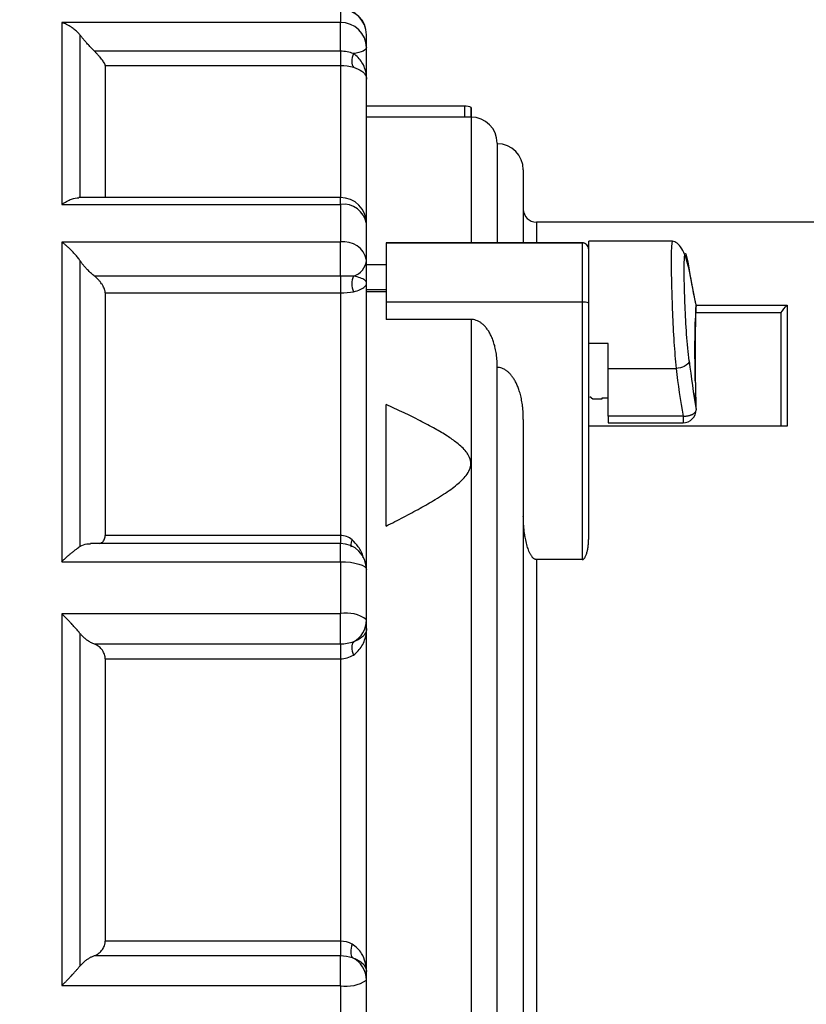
# Model space of a CAD drawing. Header units: inches. Extents: x 0 to 44, y 0 to 34.
# Tile 6 of 17: x 22.2 to 24.6, y 19.2 to 22.2. Entities that reach past the tile are written whole.
import ezdxf

# ---------------------------------------------------------------- set-up
doc = ezdxf.new("R2010")
doc.units = ezdxf.units.IN
doc.header["$LTSCALE"] = 4
doc.header["$MEASUREMENT"] = 0
doc.linetypes.add('SLD-Solid', pattern=[0])
doc.layers.add('DIMENSIONS', color=140, linetype='SLD-Solid', lineweight=25)
doc.styles.add('SLDTEXTSTYLE0', font='GOTHIC.TTF', dxfattribs={"width": 0.913})
doc.dimstyles.new('SLDDIMSTYLE2', dxfattribs={"dimtxt": 0.5, "dimasz": 0.6, "dimexe": 0, "dimexo": 0.0625, "dimgap": 0.125, "dimtad": 0, "dimtih": 1, "dimtoh": 1, "dimrnd": 1e-09, "dimzin": 12, "dimdsep": 46, "dimtxsty": 'SLDTEXTSTYLE0', "dimsah": 1, "dimcen": 0.09, "dimadec": 0, "dimazin": 3, "dimtfac": 1, "dimtofl": 0, "dimtmove": 0, "dimatfit": 3, "dimfxl": 0, "dimfrac": 2, "dimtolj": 1, "dimtzin": 12, "dimarcsym": 0})

# ---------------------------------------------------------------- blocks, each defined once
blk = doc.blocks.new('_D_4')
at = {"layer": 'DIMENSIONS'}
for p, q in [((22.0837, 22.4063), (22.0837, 24.6486)), ((31.9538, 21.7133), (31.9538, 24.6486)), ((22.0837, 24.1486), (25.5966, 24.1486)), ((26.1875, 24.1448), (26.0351, 24.1448)), ((26.0351, 24.1448), (26.0351, 23.351)), ((27.85, 24.1448), (28.0023, 24.1448)), ((28.0023, 24.1448), (28.0023, 23.351)), ((31.9538, 24.1486), (28.4409, 24.1486)), ((26.0351, 23.351), (26.1875, 23.351)), ((28.0023, 23.351), (27.85, 23.351))]:
    blk.add_line(p, q, dxfattribs=at)
for points in [[(22.0837, 24.1486), (22.6837, 24.0286), (22.6837, 24.2686)], [(31.9538, 24.1486), (31.3538, 24.2686), (31.3538, 24.0286)]]:
    blk.add_solid(points, dxfattribs=at)
at = {"layer": 'DIMENSIONS', "char_height": 0.5, "attachment_point": 1, "style": 'SLDTEXTSTYLE0'}
for s, insert in [('9.87', (26.3722, 24.885)), ('250.7', (26.1875, 23.9897))]:
    blk.add_mtext(s, dxfattribs=dict(at, insert=insert))

msp = doc.modelspace()

# ---------------------------------------------------------------- linework, layer by layer
for p, q in [((23.1742, 22.1884), (23.1742, 22.1483)), ((23.1742, 22.1483), (22.3345, 22.1483)), ((22.3345, 22.1483), (22.3345, 21.6006)), ((23.1742, 22.0619), (23.1742, 22.1483)), ((22.3902, 21.621), (22.3902, 22.1099)), ((23.253, 22.0727), (23.253, 22.1114)), ((23.1742, 22.0619), (22.4333, 22.0619)), ((23.253, 21.9777), (23.253, 22.0727)), ((22.4655, 22.0192), (22.4655, 21.6212)), ((22.4655, 22.0192), (23.1742, 22.0192)), ((23.1742, 22.0192), (23.1742, 21.6212)), ((23.253, 21.5424), (23.253, 21.9777)), ((23.5483, 21.8968), (23.253, 21.8968)), ((23.5483, 21.8968), (23.5483, 21.8633)), ((23.5483, 21.8633), (23.253, 21.8633)), ((23.5679, 21.8634), (23.5679, 21.4846)), ((23.6467, 21.785), (23.6467, 21.4846)), ((23.7254, 21.7043), (23.7254, 21.4846)), ((22.3345, 21.6006), (23.1742, 21.6006)), ((23.1742, 21.6212), (22.3865, 21.6212)), ((23.1742, 21.6006), (23.1742, 21.6212)), ((23.1742, 21.6006), (23.1742, 21.4871)), ((23.253, 21.4325), (23.253, 21.5424)), ((24.8672, 21.5468), (23.7648, 21.5468)), ((23.7648, 21.5468), (23.7648, 21.4846)), ((23.1742, 21.4871), (22.3345, 21.4871)), ((22.3345, 21.4871), (22.3345, 20.5237)), ((23.1742, 21.3842), (23.1742, 21.4871)), ((23.9026, 21.4846), (23.312, 21.4846)), ((23.312, 21.4846), (23.312, 21.3057)), ((23.312, 21.4846), (23.5679, 21.4846)), ((23.312, 21.4846), (23.312, 21.4846)), ((23.7648, 21.4846), (23.9026, 21.4846)), ((23.9026, 21.4846), (23.9026, 21.3057)), ((23.9026, 21.4846), (23.9026, 21.4846)), ((24.1745, 21.4893), (23.9223, 21.4893)), ((23.9223, 21.1815), (23.9223, 21.4893)), ((22.3902, 20.5702), (22.3902, 21.4301)), ((23.253, 21.363), (23.253, 21.4325)), ((23.312, 21.4184), (23.253, 21.4184)), ((24.2448, 21.3007), (24.2236, 21.4095)), ((23.1742, 21.3842), (22.4333, 21.3842)), ((23.253, 20.4999), (23.253, 21.363)), ((22.4655, 21.3341), (22.4655, 20.6027)), ((22.4655, 21.3341), (23.1742, 21.3341)), ((23.1742, 21.3341), (23.1742, 20.6027)), ((23.312, 21.3425), (23.253, 21.3425)), ((23.312, 21.3365), (23.253, 21.3365)), ((23.312, 21.3057), (23.312, 21.2538)), ((23.9026, 21.3057), (23.312, 21.3057)), ((23.9026, 21.3057), (23.9026, 20.5302)), ((24.2437, 21.2305), (24.2455, 21.2871)), ((24.2448, 21.2872), (24.2459, 21.2934)), ((24.501, 21.2741), (24.2451, 21.2741)), ((24.2455, 21.2971), (24.5207, 21.2971)), ((24.246, 21.2925), (24.2464, 21.2925)), ((24.2464, 21.2933), (24.2464, 21.2925)), ((24.501, 21.2741), (24.501, 20.9326)), ((24.5207, 21.2971), (24.5207, 20.9326)), ((23.5679, 21.2538), (23.312, 21.2538)), ((23.5679, 21.2538), (23.5679, 18.4452)), ((23.9223, 20.5928), (23.9223, 21.1815)), ((23.9813, 21.1815), (23.9223, 21.1815)), ((23.9813, 21.106), (23.9813, 21.1815)), ((23.6467, 18.4577), (23.6467, 21.113)), ((23.9813, 21.106), (24.1858, 21.106)), ((23.9813, 20.9621), (23.9813, 21.106)), ((23.9351, 21.0134), (23.9257, 21.0206)), ((23.9616, 21.0134), (23.9351, 21.0134)), ((23.9813, 21.0166), (23.9616, 21.0166)), ((23.9616, 21.0166), (23.9616, 21.0134)), ((24.245, 21.0055), (24.2443, 21.0329)), ((23.3507, 20.9794), (23.312, 20.9974)), ((23.312, 20.6311), (23.312, 20.9974)), ((24.2464, 20.9818), (24.2464, 20.9813)), ((23.7254, 20.9525), (23.7254, 17.846)), ((24.2066, 20.9621), (23.9813, 20.9621)), ((23.9813, 20.9621), (23.9813, 20.9424)), ((24.2066, 20.9621), (24.2066, 20.9424)), ((24.5207, 20.9326), (23.9223, 20.9326)), ((23.9813, 20.9424), (24.2066, 20.9424)), ((23.1742, 20.6027), (22.4655, 20.6027)), ((23.1742, 20.5786), (22.4212, 20.5786)), ((23.1742, 20.5237), (23.1742, 20.5786)), ((22.3345, 20.5237), (23.1742, 20.5237)), ((23.1742, 20.5237), (23.1742, 20.3672)), ((23.9026, 20.5302), (23.7648, 20.5302)), ((23.7648, 20.5302), (23.7648, 18.0035)), ((23.253, 20.3483), (23.253, 20.4999)), ((23.1742, 20.3672), (22.3345, 20.3672)), ((22.3345, 20.3672), (22.3345, 19.2463)), ((23.1742, 20.2753), (23.1742, 20.3672)), ((23.253, 20.3228), (23.253, 20.3483)), ((22.3902, 19.3064), (22.3902, 20.3068)), ((23.253, 19.2886), (23.253, 20.3228)), ((23.1742, 20.2753), (22.4333, 20.2753)), ((22.4655, 20.2313), (22.4655, 19.3802)), ((22.4655, 20.2313), (23.1742, 20.2313)), ((23.1742, 20.2313), (23.1742, 19.3802)), ((23.1742, 19.3802), (22.4655, 19.3802)), ((22.4333, 19.3368), (23.1742, 19.3368)), ((23.1742, 19.2463), (23.1742, 19.3368)), ((23.253, 19.2631), (23.253, 19.2886)), ((23.253, 19.1105), (23.253, 19.2631)), ((22.3345, 19.2463), (23.1742, 19.2463)), ((23.1742, 19.2463), (23.1742, 19.0886))]:
    msp.add_line(p, q)
at = {"flags": 128}
for points in [[(23.253, 22.0727), (23.2523, 22.07), (23.2503, 22.0674), (23.2469, 22.0649), (23.2423, 22.0625), (23.2366, 22.0602), (23.2297, 22.0582), (23.2219, 22.0565), (23.2133, 22.055)], [(23.1742, 20.5237), (23.1896, 20.5233), (23.2044, 20.5219), (23.218, 20.5197), (23.2299, 20.5167), (23.2397, 20.5131), (23.247, 20.509), (23.2515, 20.5045), (23.253, 20.4999)]]:
    msp.add_lwpolyline(points, dxfattribs=at)
for centre, radius, start, end in [((23.1742, 22.1114), 0.0787, 0, 90), ((23.1751, 22.1105), 0.0778, 0.6798, 90.6641), ((23.1758, 22.0711), 0.0772, 1.1742, 91.1279), ((23.5483, 21.8496), 0.0472, 64.4726, 90), ((23.5679, 21.785), 0.0787, 0, 90), ((23.6467, 21.7043), 0.0787, 360, 90), ((23.1742, 21.5424), 0.0787, 0, 90), ((23.1832, 21.5303), 0.0708, 9.8307, 97.2476), ((23.7648, 21.5862), 0.0394, 180, 270), ((23.1845, 21.4178), 0.0701, 12.1637, 98.3958), ((23.9026, 21.4649), 0.0197, 0, 90), ((23.1972, 21.4378), 0.056, 286.6861, 354.5577), ((23.9074, 21.2748), 0.0313, 61.5078, 98.7822), ((26.5625, 21.6784), 2.3599, 190.5453, 190.7167), ((26.5625, 21.5013), 2.3599, 190.5453, 190.7167), ((24.2066, 20.9818), 0.0394, 270, 0), ((28.14, 21.5647), 3.937, 188.4255, 188.5154), ((23.1742, 20.4999), 0.0787, 0, 90), ((23.1928, 20.2709), 0.0981, 52.1429, 100.9059), ((23.1773, 20.3488), 0.0757, 298.3959, 359.6054), ((23.1771, 19.2625), 0.0758, 0.4469, 64.6206), ((23.193, 19.3509), 0.1063, 259.8193, 304.3482)]:
    msp.add_arc(centre, radius, start, end)
for centre, major_axis, ratio, start_param, end_param in [((28.14, 21.673), (3.937, 0), 0.65157, 3.247252, 3.290169), ((28.14, 21.6027), (3.937, 0), 0.532089, 3.288646, 3.290214), ((28.14, 21.4944), (3.937, 0), 0.880519, 3.247252, 3.290169), ((28.14, 21.4747), (3.9764, 0), 0.879385, 3.247252, 3.288732)]:
    msp.add_ellipse(centre, major_axis=major_axis, ratio=ratio, start_param=start_param, end_param=end_param)
for points, knots in [([(22.3902, 22.1099), (22.389, 22.1113), (22.3866, 22.1143), (22.3827, 22.1185), (22.3785, 22.1228), (22.3739, 22.1269), (22.3689, 22.1309), (22.3632, 22.1349), (22.3567, 22.1391), (22.3498, 22.1426), (22.3423, 22.1459), (22.3374, 22.1474), (22.3345, 22.1483)], [0, 0, 0, 0, 0.072276, 0.148885, 0.22988, 0.315305, 0.4052, 0.499597, 0.616935, 0.749672, 0.853773, 1, 1, 1, 1]), ([(22.4333, 22.0619), (22.4317, 22.0635), (22.4286, 22.0667), (22.4239, 22.0715), (22.4193, 22.0764), (22.4148, 22.0812), (22.4094, 22.0872), (22.4032, 22.0942), (22.3964, 22.1022), (22.3923, 22.1074), (22.3902, 22.1099)], [0, 0, 0, 0, 0.103598, 0.205949, 0.307263, 0.407761, 0.507668, 0.677379, 0.841035, 1, 1, 1, 1]), ([(22.4655, 22.0192), (22.4655, 22.0195), (22.4654, 22.0201), (22.4652, 22.0212), (22.4646, 22.0227), (22.4638, 22.0246), (22.462, 22.0277), (22.4591, 22.0322), (22.4549, 22.0379), (22.45, 22.0439), (22.4447, 22.0499), (22.4391, 22.056), (22.4353, 22.0599), (22.4333, 22.0619)], [0, 0, 0, 0, 0.039944, 0.080406, 0.121747, 0.183869, 0.246666, 0.36689, 0.494581, 0.616237, 0.744266, 0.870239, 1, 1, 1, 1]), ([(23.253, 21.9777), (23.253, 21.9778), (23.253, 21.9778), (23.253, 21.9896), (23.25, 22.0071), (23.2373, 22.0339), (23.2244, 22.048), (23.2133, 22.055)], [0, 0, 0, 0, 0.0010018, 0.0010018, 0.1617276, 0.2420905, 0.4028163, 0.4028163, 0.4028163, 0.4028163]), ([(23.2133, 22.0137), (23.2244, 22.0105), (23.2373, 22.0041), (23.25, 21.9916), (23.253, 21.9833), (23.253, 21.9778), (23.253, 21.9777), (23.253, 21.9777)], [0, 0, 0, 0, 0.1607258, 0.2410887, 0.4018144, 0.4018144, 0.4028163, 0.4028163, 0.4028163, 0.4028163]), ([(23.5679, 21.8634), (23.568, 21.8647), (23.568, 21.8674), (23.5681, 21.8711), (23.5682, 21.8746), (23.5683, 21.8777), (23.5684, 21.8806), (23.5684, 21.8831), (23.5685, 21.8854), (23.5685, 21.8873), (23.5686, 21.8888), (23.5686, 21.8901), (23.5686, 21.8911), (23.5686, 21.8917), (23.5686, 21.8921), (23.5686, 21.8923), (23.5686, 21.8918), (23.5686, 21.8902), (23.5685, 21.8874), (23.5684, 21.8832), (23.5683, 21.8778), (23.5681, 21.8712), (23.568, 21.866), (23.5679, 21.8634)], [0, 0, 0, 0, 0.040572, 0.080383, 0.119438, 0.157742, 0.195297, 0.232109, 0.26818, 0.303515, 0.338117, 0.371989, 0.405136, 0.437559, 0.469262, 0.500248, 0.56289, 0.628406, 0.696819, 0.768156, 0.842445, 0.919715, 1, 1, 1, 1]), ([(23.5679, 21.8634), (23.5667, 21.8633), (23.5642, 21.8633), (23.5604, 21.8633), (23.5564, 21.8633), (23.5524, 21.8633), (23.5496, 21.8633), (23.5483, 21.8633)], [0, 0, 0, 0, 0.20125, 0.400212, 0.598547, 0.797927, 1, 1, 1, 1]), ([(22.3345, 21.6006), (22.3445, 21.6068), (22.3629, 21.6183), (22.3791, 21.6197), (22.3865, 21.6204)], [0, 0, 0, 0, 0.538055, 1, 1, 1, 1]), ([(22.3902, 21.4301), (22.389, 21.4317), (22.3866, 21.4351), (22.3827, 21.4402), (22.3785, 21.4455), (22.3739, 21.4509), (22.3689, 21.4564), (22.3632, 21.4623), (22.3567, 21.4687), (22.3498, 21.4749), (22.3423, 21.4812), (22.3374, 21.4849), (22.3345, 21.4871)], [0, 0, 0, 0, 0.072277, 0.148886, 0.229881, 0.315307, 0.405203, 0.4996, 0.616937, 0.749674, 0.853774, 1, 1, 1, 1]), ([(23.5679, 21.4846), (23.5693, 21.4846), (23.5721, 21.4846), (23.5762, 21.4846), (23.5803, 21.4846), (23.5845, 21.4846), (23.5886, 21.4846), (23.5926, 21.4847), (23.5966, 21.4847), (23.6005, 21.4847), (23.6044, 21.4847), (23.6081, 21.4847), (23.6118, 21.4847), (23.6154, 21.4846), (23.6188, 21.4846), (23.622, 21.4846), (23.6252, 21.4846), (23.6281, 21.4846), (23.6319, 21.4846), (23.6361, 21.4847), (23.6404, 21.4847), (23.6438, 21.4847), (23.6462, 21.4846), (23.6465, 21.4846), (23.6467, 21.4846)], [0, 0, 0, 0, 0.023104, 0.046464, 0.070212, 0.094475, 0.11937, 0.145006, 0.171482, 0.198886, 0.227297, 0.256785, 0.287411, 0.31923, 0.352286, 0.38662, 0.422268, 0.459257, 0.497614, 0.5771, 0.667103, 0.767624, 0.878616, 1, 1, 1, 1]), ([(23.6467, 21.4846), (23.648, 21.4846), (23.6507, 21.4846), (23.6547, 21.4846), (23.6587, 21.4846), (23.6627, 21.4847), (23.6666, 21.4847), (23.6706, 21.4847), (23.6745, 21.4847), (23.6783, 21.4847), (23.6821, 21.4847), (23.6857, 21.4847), (23.6893, 21.4847), (23.6928, 21.4847), (23.6962, 21.4847), (23.6994, 21.4847), (23.7025, 21.4847), (23.7055, 21.4847), (23.7083, 21.4846), (23.7118, 21.4846), (23.7157, 21.4846), (23.7197, 21.4847), (23.7229, 21.4847), (23.725, 21.4846), (23.7253, 21.4846), (23.7254, 21.4846)], [0, 0, 0, 0, 0.020654, 0.041572, 0.062903, 0.084784, 0.107345, 0.1307, 0.154955, 0.1802, 0.206517, 0.233974, 0.262634, 0.292546, 0.323756, 0.356301, 0.390213, 0.425519, 0.46224, 0.500396, 0.579385, 0.668874, 0.768849, 0.879254, 1, 1, 1, 1]), ([(23.7254, 21.4846), (23.7254, 21.4846), (23.7255, 21.4846), (23.7259, 21.4846), (23.7271, 21.4846), (23.7293, 21.4846), (23.7326, 21.4847), (23.7367, 21.4847), (23.7412, 21.4846), (23.7452, 21.4846), (23.7484, 21.4846), (23.7516, 21.4846), (23.7548, 21.4846), (23.7581, 21.4846), (23.7614, 21.4846), (23.7637, 21.4846), (23.7648, 21.4846)], [0, 0, 0, 0, 0.049455, 0.132082, 0.247691, 0.393396, 0.504369, 0.641148, 0.751623, 0.803836, 0.849689, 0.889456, 0.923539, 0.952567, 0.977541, 1, 1, 1, 1]), ([(23.9223, 21.465), (23.9222, 21.4659), (23.9222, 21.4677), (23.9216, 21.4702), (23.9209, 21.4722), (23.9202, 21.4738), (23.9195, 21.475), (23.9188, 21.4762), (23.9178, 21.4775), (23.9165, 21.479), (23.9149, 21.4804), (23.913, 21.4817), (23.911, 21.4828), (23.909, 21.4836), (23.9069, 21.4842), (23.9048, 21.4846), (23.9033, 21.4846), (23.9026, 21.4846)], [0, 0, 0, 0, 0.127332, 0.237404, 0.330215, 0.405766, 0.464057, 0.50509, 0.580508, 0.646509, 0.725117, 0.793369, 0.851551, 0.900125, 0.939888, 0.9723, 1, 1, 1, 1]), ([(24.1745, 21.4886), (24.1735, 21.4862), (24.1714, 21.4811), (24.1706, 21.4335), (24.1715, 21.3618), (24.1743, 21.275), (24.1788, 21.1849), (24.1835, 21.132), (24.1858, 21.106)], [0, 0, 0, 0, 0.161618, 0.334515, 0.50763, 0.676198, 0.840295, 1, 1, 1, 1]), ([(24.2236, 21.4095), (24.2208, 21.4206), (24.215, 21.4433), (24.2027, 21.4686), (24.1887, 21.4859), (24.1791, 21.4881), (24.1743, 21.4892)], [0, 0, 0, 0, 0.236642, 0.483659, 0.739181, 1, 1, 1, 1]), ([(22.4333, 21.3842), (22.4317, 21.3855), (22.4286, 21.3881), (22.4239, 21.3922), (22.4193, 21.3964), (22.4148, 21.4008), (22.4094, 21.4064), (22.4032, 21.4133), (22.3964, 21.4215), (22.3923, 21.4272), (22.3902, 21.4301)], [0, 0, 0, 0, 0.103598, 0.205949, 0.307263, 0.407761, 0.507668, 0.677379, 0.841035, 1, 1, 1, 1]), ([(22.4655, 21.3341), (22.4655, 21.3348), (22.4654, 21.3361), (22.4652, 21.3383), (22.4646, 21.3409), (22.4638, 21.344), (22.462, 21.3486), (22.4591, 21.3546), (22.4549, 21.3613), (22.45, 21.3678), (22.4447, 21.3738), (22.4391, 21.3793), (22.4353, 21.3825), (22.4333, 21.3842)], [0, 0, 0, 0, 0.0399444, 0.0804061, 0.1217469, 0.1838694, 0.2466658, 0.3668897, 0.4945811, 0.6162375, 0.7442658, 0.8702391, 1, 1, 1, 1]), ([(23.253, 21.363), (23.253, 21.363), (23.253, 21.363), (23.253, 21.3647), (23.252, 21.368), (23.2446, 21.3759), (23.2299, 21.3814), (23.2133, 21.3842)], [0, 0, 0, 0, 0.0010066, 0.0010066, 0.0813685, 0.1617304, 0.4028163, 0.4028163, 0.4028163, 0.4028163]), ([(23.2133, 21.3374), (23.2299, 21.341), (23.2446, 21.3481), (23.252, 21.3573), (23.253, 21.3611), (23.253, 21.3629), (23.253, 21.363), (23.253, 21.363)], [0, 0, 0, 0, 0.2410858, 0.3214477, 0.4018097, 0.4018097, 0.4028163, 0.4028163, 0.4028163, 0.4028163]), ([(23.6467, 21.113), (23.6466, 21.1166), (23.6466, 21.1238), (23.6459, 21.1342), (23.6449, 21.1441), (23.6436, 21.1536), (23.642, 21.1625), (23.6401, 21.1708), (23.6381, 21.1786), (23.6359, 21.1859), (23.6335, 21.1926), (23.6302, 21.2008), (23.6258, 21.2101), (23.6198, 21.2203), (23.6132, 21.2292), (23.6063, 21.2368), (23.599, 21.243), (23.5914, 21.2478), (23.5836, 21.2512), (23.5758, 21.2534), (23.5705, 21.2537), (23.5679, 21.2538)], [0, 0, 0, 0, 0.062314, 0.121934, 0.178846, 0.23304, 0.284506, 0.333235, 0.379224, 0.42247, 0.462976, 0.500749, 0.572619, 0.639611, 0.701927, 0.759843, 0.813718, 0.864021, 0.911337, 0.956384, 1, 1, 1, 1]), ([(24.2428, 21.2281), (24.2428, 21.1928), (24.2427, 21.1444), (24.2428, 21.084), (24.2428, 21.0675)], [0, 0, 0, 0, 0.727225, 1, 1, 1, 1]), ([(24.2249, 21.1288), (24.2247, 21.123), (24.2148, 21.1121), (24.1945, 21.1068), (24.1858, 21.106)], [0, 0, 0, 0, 0.571429, 1, 1, 1, 1]), ([(23.7254, 20.9525), (23.7254, 20.9564), (23.7253, 20.964), (23.7247, 20.9752), (23.7238, 20.9859), (23.7226, 20.9961), (23.7212, 21.0057), (23.7195, 21.0148), (23.7176, 21.0234), (23.7155, 21.0314), (23.7132, 21.0388), (23.7102, 21.0476), (23.7062, 21.0575), (23.7009, 21.0683), (23.695, 21.0779), (23.6888, 21.0862), (23.6823, 21.0933), (23.6754, 21.0991), (23.6684, 21.1036), (23.6612, 21.1069), (23.654, 21.1089), (23.6491, 21.1092), (23.6467, 21.1093)], [0, 0, 0, 0, 0.061663, 0.120756, 0.177265, 0.231179, 0.282487, 0.331182, 0.377256, 0.420707, 0.461535, 0.499744, 0.567386, 0.630429, 0.689008, 0.74331, 0.793584, 0.840165, 0.883484, 0.924091, 0.962665, 1, 1, 1, 1]), ([(23.312, 20.6311), (23.3295, 20.64), (23.3639, 20.6575), (23.4134, 20.684), (23.4536, 20.707), (23.4844, 20.7262), (23.5063, 20.7411), (23.5251, 20.7554), (23.5408, 20.7693), (23.5541, 20.7842), (23.5642, 20.8006), (23.5685, 20.8195), (23.565, 20.8349), (23.5591, 20.8464), (23.5481, 20.8623), (23.527, 20.8814), (23.4949, 20.9038), (23.4576, 20.926), (23.4134, 20.9493), (23.3767, 20.9674), (23.3553, 20.9772), (23.3507, 20.9793)], [0, 0, 0, 0, 0.094405, 0.1853, 0.270503, 0.318711, 0.361894, 0.400266, 0.43533, 0.466368, 0.501247, 0.534828, 0.568408, 0.585215, 0.603354, 0.669347, 0.728677, 0.79909, 0.88429, 0.975187, 1, 1, 1, 1]), ([(24.2066, 20.9621), (24.2079, 20.9621), (24.2105, 20.9622), (24.2143, 20.9625), (24.2178, 20.9629), (24.221, 20.9634), (24.2239, 20.9641), (24.2265, 20.9647), (24.2288, 20.9654), (24.2309, 20.9662), (24.2327, 20.9669), (24.2357, 20.9683), (24.2396, 20.9706), (24.2433, 20.974), (24.2457, 20.9776), (24.2462, 20.9801), (24.2464, 20.9813)], [0, 0, 0, 0, 0.065525, 0.127661, 0.186385, 0.241666, 0.29348, 0.341814, 0.386672, 0.428071, 0.466032, 0.500579, 0.631263, 0.75813, 0.881015, 1, 1, 1, 1]), ([(23.7648, 20.5302), (23.7642, 20.5302), (23.7629, 20.5303), (23.761, 20.5309), (23.7591, 20.5318), (23.7572, 20.533), (23.7553, 20.5346), (23.7534, 20.5366), (23.7515, 20.5389), (23.7496, 20.5416), (23.7477, 20.5446), (23.7459, 20.548), (23.7441, 20.5517), (23.7409, 20.5592), (23.7367, 20.5718), (23.7326, 20.5883), (23.7293, 20.6067), (23.7269, 20.6264), (23.7256, 20.645), (23.7255, 20.6568), (23.7254, 20.6609)], [0, 0, 0, 0, 0.012938, 0.0264598, 0.0409446, 0.0567026, 0.0739764, 0.0929512, 0.1137678, 0.1365338, 0.1613326, 0.18823, 0.2172785, 0.2485213, 0.3589322, 0.4957328, 0.6066392, 0.7523668, 0.9134188, 1, 1, 1, 1]), ([(22.4479, 20.5786), (22.4502, 20.5793), (22.456, 20.5809), (22.4618, 20.5873), (22.465, 20.5954), (22.4653, 20.6003), (22.4655, 20.6027)], [0, 0, 0, 0, 0.256743, 0.628881, 0.816901, 1, 1, 1, 1]), ([(23.1742, 20.6027), (23.1742, 20.5986), (23.1742, 20.5904), (23.1742, 20.5818), (23.1742, 20.5772), (23.1742, 20.5775), (23.1742, 20.5776)], [0, 0, 0, 0, 0.283716, 0.567432, 0.851149, 1, 1, 1, 1]), ([(23.9026, 20.5302), (23.903, 20.5302), (23.904, 20.5303), (23.9053, 20.5308), (23.9067, 20.5316), (23.908, 20.5328), (23.9094, 20.5342), (23.9107, 20.536), (23.9124, 20.5388), (23.9145, 20.5434), (23.9169, 20.5504), (23.9192, 20.5598), (23.921, 20.5706), (23.9221, 20.5819), (23.9222, 20.5892), (23.9223, 20.5928)], [0, 0, 0, 0, 0.017793, 0.036846, 0.058051, 0.082065, 0.10934, 0.140187, 0.174819, 0.252351, 0.355033, 0.496743, 0.677273, 0.836872, 1, 1, 1, 1]), ([(22.3345, 20.5237), (22.3361, 20.5252), (22.339, 20.528), (22.3429, 20.5317), (22.3463, 20.5349), (22.3509, 20.5391), (22.3567, 20.5442), (22.3641, 20.5506), (22.3714, 20.5565), (22.3784, 20.562), (22.3847, 20.5665), (22.3884, 20.569), (22.3902, 20.5702)], [0, 0, 0, 0, 0.078387, 0.146247, 0.203577, 0.250379, 0.3831, 0.500466, 0.640347, 0.770141, 0.889972, 1, 1, 1, 1]), ([(22.3902, 20.5702), (22.3967, 20.5736), (22.4064, 20.5787), (22.4175, 20.5779), (22.4212, 20.5777)], [0, 0, 0, 0, 0.6739, 1, 1, 1, 1]), ([(23.2096, 20.5897), (23.2084, 20.5864), (23.2059, 20.5798), (23.2051, 20.5729), (23.2054, 20.5689), (23.2067, 20.5687), (23.2069, 20.5686)], [0, 0, 0, 0, 0.317826, 0.636505, 0.955184, 1, 1, 1, 1]), ([(23.2431, 20.5358), (23.243, 20.5368), (23.2412, 20.5488), (23.2302, 20.5682), (23.216, 20.583), (23.2096, 20.5897)], [0, 0, 0, 0, 0.044479, 0.574085, 1, 1, 1, 1]), ([(22.3902, 20.3068), (22.389, 20.3082), (22.3866, 20.3111), (22.3827, 20.3157), (22.3785, 20.3207), (22.3739, 20.3259), (22.3689, 20.3314), (22.3632, 20.3376), (22.3567, 20.3446), (22.3498, 20.3518), (22.3423, 20.3594), (22.3374, 20.3643), (22.3345, 20.3672)], [0, 0, 0, 0, 0.072276, 0.148885, 0.22988, 0.315305, 0.4052, 0.499596, 0.616934, 0.749672, 0.853773, 1, 1, 1, 1]), ([(22.4333, 20.2753), (22.4317, 20.276), (22.4286, 20.2772), (22.4239, 20.2795), (22.4193, 20.282), (22.4148, 20.2847), (22.4094, 20.2885), (22.4032, 20.2934), (22.3964, 20.2997), (22.3923, 20.3044), (22.3902, 20.3068)], [0, 0, 0, 0, 0.103598, 0.205949, 0.307263, 0.407761, 0.507668, 0.677379, 0.841035, 1, 1, 1, 1]), ([(23.2133, 20.2425), (23.2244, 20.2498), (23.2373, 20.2646), (23.25, 20.2926), (23.253, 20.3107), (23.253, 20.3227), (23.253, 20.3228), (23.253, 20.3228)], [0, 0, 0, 0, 0.1607259, 0.2410889, 0.4018148, 0.4018148, 0.4028163, 0.4028163, 0.4028163, 0.4028163]), ([(23.253, 20.3228), (23.253, 20.3228), (23.253, 20.3228), (23.253, 20.3168), (23.25, 20.3078), (23.2373, 20.2937), (23.2244, 20.2861), (23.2133, 20.2823)], [0, 0, 0, 0, 0.0010014, 0.0010014, 0.1617274, 0.2420903, 0.4028163, 0.4028163, 0.4028163, 0.4028163]), ([(22.4655, 20.2313), (22.4655, 20.2322), (22.4654, 20.2339), (22.4652, 20.2365), (22.4646, 20.2395), (22.4638, 20.243), (22.462, 20.2479), (22.4591, 20.2538), (22.4549, 20.2598), (22.45, 20.265), (22.4447, 20.2693), (22.4391, 20.2729), (22.4353, 20.2745), (22.4333, 20.2753)], [0, 0, 0, 0, 0.0399444, 0.0804061, 0.1217469, 0.1838694, 0.2466658, 0.3668897, 0.4945811, 0.6162375, 0.7442658, 0.8702391, 1, 1, 1, 1]), ([(22.4333, 19.3368), (22.4346, 19.3373), (22.4372, 19.3383), (22.441, 19.3403), (22.4453, 19.3431), (22.45, 19.3468), (22.4549, 19.3519), (22.4591, 19.3578), (22.462, 19.3636), (22.4638, 19.3685), (22.4647, 19.3724), (22.4654, 19.3764), (22.4654, 19.379), (22.4655, 19.3802)], [0, 0, 0, 0, 0.0870058, 0.1721067, 0.2558061, 0.3837719, 0.5054848, 0.6331308, 0.7533946, 0.8161608, 0.8783106, 0.9399284, 1, 1, 1, 1]), ([(23.253, 19.2886), (23.253, 19.2887), (23.253, 19.2888), (23.2529, 19.3075), (23.2467, 19.3328), (23.2265, 19.359), (23.2156, 19.3675), (23.2096, 19.371)], [-0.0009889, -0.0009889, -0.0009889, -0.0009889, 0, 0, 0.2487952, 0.331727, 0.4146587, 0.4146587, 0.4146587, 0.4146587]), ([(22.3902, 19.3064), (22.3914, 19.3078), (22.3939, 19.3106), (22.3977, 19.3145), (22.4018, 19.3182), (22.406, 19.3217), (22.4113, 19.3257), (22.4178, 19.3298), (22.4255, 19.3338), (22.4307, 19.3358), (22.4333, 19.3368)], [0, 0, 0, 0, 0.094901, 0.19129, 0.289481, 0.389769, 0.492428, 0.659191, 0.828044, 1, 1, 1, 1]), ([(23.2096, 19.3311), (23.2156, 19.3292), (23.2265, 19.3247), (23.2467, 19.3111), (23.2529, 19.2981), (23.253, 19.2887), (23.253, 19.2886), (23.253, 19.2886)], [-0.0009889, -0.0009889, -0.0009889, -0.0009889, 0.0819428, 0.1648746, 0.4136698, 0.4136698, 0.4146587, 0.4146587, 0.4146587, 0.4146587]), ([(22.3345, 19.2463), (22.3361, 19.2478), (22.339, 19.2507), (22.3429, 19.2547), (22.3463, 19.2581), (22.3509, 19.2629), (22.3567, 19.2689), (22.3641, 19.2768), (22.3714, 19.2847), (22.3784, 19.2926), (22.3847, 19.2998), (22.3884, 19.3042), (22.3902, 19.3064)], [0, 0, 0, 0, 0.078388, 0.146247, 0.203578, 0.25038, 0.383101, 0.500467, 0.640348, 0.770142, 0.889973, 1, 1, 1, 1])]:
    msp.add_open_spline(points, degree=3, knots=knots)
for points in [[(23.1742, 22.0619), (23.1742, 22.0529), (23.1742, 22.0342), (23.1742, 22.0222), (23.1742, 22.0192)], [(23.2133, 22.055), (23.2023, 22.0591), (23.1883, 22.0619), (23.1742, 22.0619)], [(23.2133, 22.055), (23.2102, 22.0472), (23.2069, 22.0305), (23.2102, 22.0178), (23.2133, 22.0137)], [(23.1742, 22.0192), (23.1883, 22.0192), (23.2023, 22.0169), (23.2133, 22.0137)], [(24.2249, 21.1288), (24.222, 21.1533), (24.2169, 21.2085), (24.2122, 21.2957), (24.2101, 21.374), (24.2101, 21.4305), (24.2122, 21.4568), (24.2169, 21.4481), (24.222, 21.4206), (24.2249, 21.4025)], [(23.1742, 21.3842), (23.1742, 21.377), (23.1742, 21.3588), (23.1742, 21.3409), (23.1742, 21.3341)], [(23.2133, 21.3842), (23.2023, 21.3839), (23.1883, 21.3842), (23.1742, 21.3842)], [(23.2133, 21.3842), (23.2102, 21.3776), (23.2069, 21.3611), (23.2102, 21.3442), (23.2133, 21.3374)], [(23.1742, 21.3341), (23.1883, 21.3341), (23.2023, 21.335), (23.2133, 21.3374)], [(24.2455, 21.2958), (24.2447, 21.2783), (24.2442, 21.2599), (24.2437, 21.2406)], [(24.2459, 21.2934), (24.2458, 21.2942), (24.2457, 21.295), (24.2455, 21.2958)], [(24.501, 21.2741), (24.5075, 21.2817), (24.5141, 21.2894), (24.5207, 21.2971)], [(24.2424, 21.2465), (24.2413, 21.1935), (24.2413, 21.1342), (24.2424, 21.0694)], [(24.2437, 21.2396), (24.2444, 21.2362), (24.2442, 21.2327), (24.2433, 21.2293)], [(24.2437, 21.2406), (24.2437, 21.2403), (24.2437, 21.2399), (24.2437, 21.2396)], [(24.2437, 21.0624), (24.2437, 21.062), (24.2437, 21.0616), (24.2437, 21.0612)], [(24.2437, 21.0612), (24.2442, 21.0375), (24.2447, 21.013), (24.2455, 20.9879)], [(23.2096, 20.5897), (23.1993, 20.598), (23.1868, 20.6027), (23.1742, 20.6027)], [(23.2133, 20.2823), (23.2023, 20.2777), (23.1883, 20.2753), (23.1742, 20.2753)], [(23.1742, 20.2753), (23.1742, 20.2719), (23.1742, 20.2591), (23.1742, 20.2402), (23.1742, 20.2313)], [(23.2133, 20.2823), (23.2102, 20.2786), (23.2069, 20.2667), (23.2102, 20.2502), (23.2133, 20.2425)], [(23.1742, 20.2313), (23.1883, 20.2313), (23.2023, 20.2352), (23.2133, 20.2425)], [(23.1742, 19.3802), (23.1742, 19.3713), (23.1742, 19.3524), (23.1742, 19.34), (23.1742, 19.3368)], [(23.2096, 19.371), (23.1993, 19.3771), (23.1868, 19.3802), (23.1742, 19.3802)], [(23.2096, 19.371), (23.2039, 19.3551), (23.2039, 19.3379), (23.2096, 19.3311)], [(23.1742, 19.3368), (23.1868, 19.3368), (23.1993, 19.3349), (23.2096, 19.3311)]]:
    msp.add_open_spline(points, degree=3)

# ---------------------------------------------------------------- dimensions: what is measured, and where the dimension line sits
at = {"layer": 'DIMENSIONS'}
dim = msp.add_linear_dim(base=(22.0837, 24.1486), p1=(31.9538, 21.5133), p2=(22.0837, 22.2063), dimstyle='SLDDIMSTYLE2', dxfattribs=at)
dim.commit()
dim.dimension.update_dxf_attribs({"geometry": '_D_4', "text_midpoint": (27.0187, 24.1486), "dimtype": 160})

doc.saveas('drawing.dxf')
